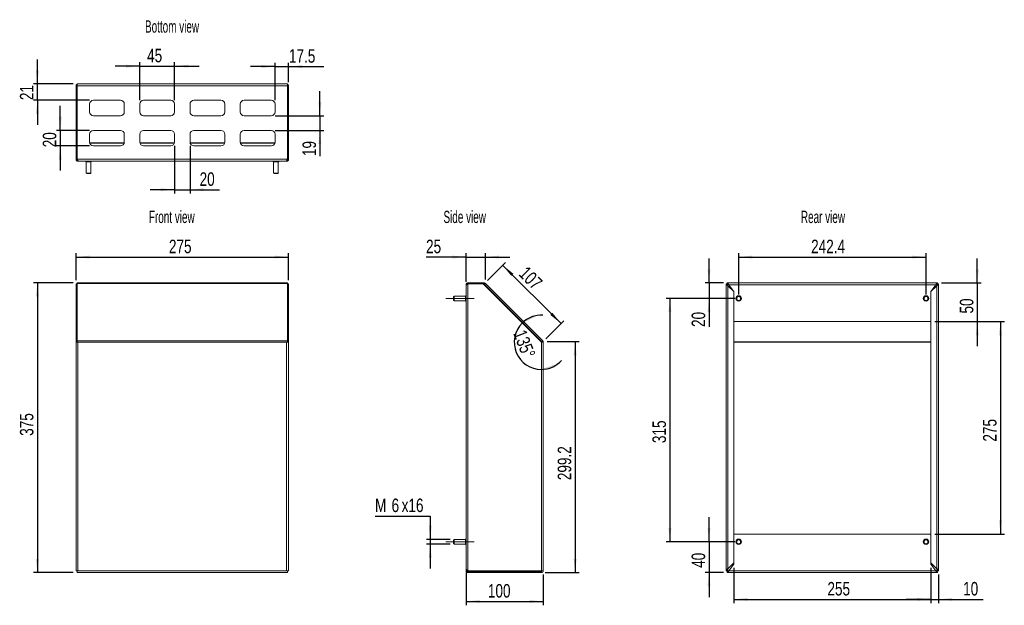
# Model space of a CAD drawing. Header units: millimetres. Extents: x 110 to 1384, y 243 to 1001.
import ezdxf

# ---------------------------------------------------------------- set-up
doc = ezdxf.new("R2010")
doc.units = ezdxf.units.MM
doc.header["$LTSCALE"] = 5
doc.header["$PDSIZE"] = -1
doc.linetypes.add('CENTERX2', pattern=[20.32, 12.7, -2.54, 2.54, -2.54])
doc.layers.add('FORMAT', color=7, linetype='Continuous')
doc.styles.add('SLDTEXTSTYLE0', font='TXT', dxfattribs={"width": 0.605})
doc.styles.add('SLDTEXTSTYLE1', font='TXT', dxfattribs={"width": 0.75})
doc.dimstyles.new('SLDDIMSTYLE0', dxfattribs={"dimtxt": 17.5, "dimasz": 17.78, "dimexe": 0, "dimexo": 0.0625, "dimgap": 4.375, "dimtad": 1, "dimrnd": 1e-09, "dimzin": 12, "dimdsep": 46, "dimtxsty": 'SLDTEXTSTYLE1', "dimsah": 1, "dimcen": 0.09, "dimadec": 0, "dimazin": 3, "dimtfac": 1, "dimtofl": 0, "dimtmove": 0, "dimatfit": 3, "dimfxl": 1, "dimfrac": 2, "dimtolj": 1, "dimtzin": 12, "dimarcsym": 0})
doc.dimstyles.new('SLDDIMSTYLE1', dxfattribs={"dimtxt": 17.5, "dimasz": 17.78, "dimexe": 0, "dimexo": 0.0625, "dimgap": 4.375, "dimtad": 1, "dimdec": 1, "dimrnd": 1e-09, "dimzin": 12, "dimdsep": 46, "dimtxsty": 'SLDTEXTSTYLE1', "dimsah": 1, "dimcen": 0.09, "dimadec": 0, "dimazin": 3, "dimtfac": 1, "dimtdec": 1, "dimtmove": 0, "dimatfit": 0, "dimfxl": 1, "dimfrac": 2, "dimtolj": 1, "dimtzin": 12, "dimarcsym": 0})
doc.dimstyles.new('SLDDIMSTYLE10', dxfattribs={"dimtxt": 17.5, "dimasz": 17.78, "dimexe": 0, "dimexo": 0.0625, "dimgap": 4.375, "dimtad": 1, "dimdec": 0, "dimrnd": 1e-09, "dimzin": 12, "dimdsep": 46, "dimtxsty": 'SLDTEXTSTYLE1', "dimsah": 1, "dimcen": 0.09, "dimadec": 0, "dimazin": 3, "dimtfac": 1, "dimtofl": 0, "dimtmove": 0, "dimatfit": 3, "dimfxl": 1, "dimfrac": 2, "dimtolj": 1, "dimtzin": 12, "dimarcsym": 0})
doc.dimstyles.new('SLDDIMSTYLE2', dxfattribs={"dimtxt": 17.5, "dimasz": 17.78, "dimexe": 0, "dimexo": 0.0625, "dimgap": 4.375, "dimtad": 1, "dimrnd": 1e-09, "dimzin": 12, "dimdsep": 46, "dimtxsty": 'SLDTEXTSTYLE1', "dimsah": 1, "dimcen": 0.09, "dimadec": 0, "dimazin": 3, "dimtfac": 1, "dimtmove": 0, "dimatfit": 0, "dimfxl": 1, "dimfrac": 2, "dimtolj": 1, "dimtzin": 12, "dimarcsym": 0})
doc.dimstyles.new('SLDDIMSTYLE3', dxfattribs={"dimtxt": 17.5, "dimasz": 17.78, "dimexe": 0, "dimexo": 0.0625, "dimgap": 4.375, "dimtad": 1, "dimdec": 0, "dimrnd": 1e-09, "dimzin": 12, "dimdsep": 46, "dimtxsty": 'SLDTEXTSTYLE1', "dimsah": 1, "dimcen": 0.09, "dimadec": 0, "dimazin": 3, "dimtfac": 1, "dimtdec": 0, "dimtmove": 0, "dimatfit": 0, "dimfxl": 1, "dimfrac": 2, "dimtolj": 1, "dimtzin": 12, "dimarcsym": 0})
doc.dimstyles.new('SLDDIMSTYLE4', dxfattribs={"dimtxt": 17.5, "dimasz": 17.78, "dimexe": 0, "dimexo": 0.0625, "dimgap": 4.375, "dimtad": 1, "dimdec": 0, "dimrnd": 1e-09, "dimzin": 12, "dimdsep": 46, "dimtxsty": 'SLDTEXTSTYLE1', "dimsah": 1, "dimcen": 0.09, "dimadec": 0, "dimazin": 3, "dimtfac": 1, "dimtdec": 0, "dimtofl": 0, "dimtmove": 0, "dimatfit": 3, "dimfxl": 1, "dimfrac": 2, "dimtolj": 1, "dimtzin": 12, "dimarcsym": 0})
doc.dimstyles.new('SLDDIMSTYLE5', dxfattribs={"dimtxt": 17.5, "dimasz": 17.78, "dimexe": 0, "dimexo": 0.0625, "dimgap": 4.375, "dimtad": 1, "dimdec": 1, "dimrnd": 1e-09, "dimzin": 12, "dimdsep": 46, "dimtxsty": 'SLDTEXTSTYLE1', "dimsah": 1, "dimcen": 0.09, "dimadec": 0, "dimazin": 3, "dimtfac": 1, "dimtofl": 0, "dimtmove": 0, "dimatfit": 3, "dimfxl": 1, "dimfrac": 2, "dimtolj": 1, "dimtzin": 12, "dimarcsym": 0})
doc.dimstyles.new('SLDDIMSTYLE6', dxfattribs={"dimtxt": 17.5, "dimasz": 17.78, "dimexe": 0, "dimexo": 0.0625, "dimgap": 4.375, "dimtad": 1, "dimdec": 4, "dimlfac": 5, "dimzin": 12, "dimdsep": 46, "dimtxsty": 'SLDTEXTSTYLE1', "dimsah": 1, "dimcen": 0.09, "dimazin": 3, "dimtfac": 1, "dimtofl": 0, "dimtmove": 0, "dimatfit": 3, "dimfxl": 1, "dimfrac": 2, "dimtolj": 1, "dimtzin": 12, "dimarcsym": 0})
doc.dimstyles.new('SLDDIMSTYLE7', dxfattribs={"dimtxt": 17.5, "dimasz": 17.78, "dimexe": 0, "dimexo": 0.0625, "dimgap": 4.375, "dimtad": 0, "dimtih": 1, "dimtoh": 1, "dimrnd": 1e-09, "dimzin": 12, "dimdsep": 46, "dimtxsty": 'SLDTEXTSTYLE1', "dimsah": 1, "dimcen": 0.09, "dimadec": 0, "dimazin": 3, "dimtfac": 1, "dimtmove": 0, "dimatfit": 0, "dimfxl": 1, "dimfrac": 2, "dimtolj": 1, "dimtzin": 12, "dimarcsym": 0})
doc.dimstyles.new('SLDDIMSTYLE8', dxfattribs={"dimtxt": 17.5, "dimasz": 17.78, "dimexe": 0, "dimexo": 0.0625, "dimgap": 4.375, "dimtad": 1, "dimdec": 1, "dimrnd": 1e-09, "dimzin": 12, "dimdsep": 46, "dimtxsty": 'SLDTEXTSTYLE1', "dimsah": 1, "dimcen": 0.09, "dimadec": 0, "dimazin": 3, "dimtfac": 1, "dimtdec": 1, "dimtofl": 0, "dimtmove": 0, "dimatfit": 3, "dimfxl": 1, "dimfrac": 2, "dimtolj": 1, "dimtzin": 12, "dimarcsym": 0})
doc.dimstyles.new('SLDDIMSTYLE9', dxfattribs={"dimtxt": 17.5, "dimasz": 17.78, "dimexe": 0, "dimexo": 0.0625, "dimgap": 4.375, "dimtad": 1, "dimdec": 0, "dimrnd": 1e-09, "dimzin": 12, "dimdsep": 46, "dimtxsty": 'SLDTEXTSTYLE1', "dimsah": 1, "dimcen": 0.09, "dimadec": 0, "dimazin": 3, "dimtfac": 1, "dimtmove": 0, "dimatfit": 0, "dimfxl": 1, "dimfrac": 2, "dimtolj": 1, "dimtzin": 12, "dimarcsym": 0})

# ---------------------------------------------------------------- blocks, each defined once
blk = doc.blocks.new('_D')
at = {"layer": 'FORMAT'}
for p, q in [((183.2, 663.9), (183.2, 698.7)), ((183.2, 693.7), (458.2, 693.7)), ((458.2, 663.9), (458.2, 698.7))]:
    blk.add_line(p, q, dxfattribs=at)
for points in [[(183.2, 693.7), (201, 691.8), (201, 695.6)], [(458.2, 693.7), (440.4, 695.6), (440.4, 691.8)]]:
    blk.add_solid(points, dxfattribs=at)
at = {"layer": 'FORMAT', "insert": (303.4, 716.2), "char_height": 17.5, "attachment_point": 1, "style": 'SLDTEXTSTYLE1'}
blk.add_mtext('275', dxfattribs=at)
blk = doc.blocks.new('_D_1')
at = {"layer": 'FORMAT'}
for p, q in [((179.7, 660.2), (128.2, 660.2)), ((133.2, 660.2), (133.2, 285.2)), ((179.7, 285.2), (128.2, 285.2))]:
    blk.add_line(p, q, dxfattribs=at)
for points in [[(133.2, 660.2), (131.3, 642.4), (135.1, 642.4)], [(133.2, 285.2), (135.1, 303), (131.3, 303)]]:
    blk.add_solid(points, dxfattribs=at)
at = {"layer": 'FORMAT', "insert": (110.6, 462.3), "char_height": 17.5, "attachment_point": 1, "rotation": 90, "style": 'SLDTEXTSTYLE1'}
blk.add_mtext('375', dxfattribs=at)
blk = doc.blocks.new('_D_2')
at = {"layer": 'FORMAT'}
for p, q in [((440.7, 896.7), (440.7, 945.3)), ((458.2, 920.3), (458.2, 945.3)), ((440.7, 940.3), (409, 940.3)), ((440.7, 940.3), (458.2, 940.3)), ((458.2, 940.3), (503.9, 940.3))]:
    blk.add_line(p, q, dxfattribs=at)
for points in [[(440.7, 940.3), (422.9, 942.2), (422.9, 938.4)], [(458.2, 940.3), (476, 938.4), (476, 942.2)]]:
    blk.add_solid(points, dxfattribs=at)
at = {"layer": 'FORMAT', "insert": (458.7, 962.8), "char_height": 17.5, "attachment_point": 1, "style": 'SLDTEXTSTYLE1'}
blk.add_mtext('17.5', dxfattribs=at)
blk = doc.blocks.new('_D_3')
at = {"layer": 'FORMAT'}
for p, q in [((265.7, 896.7), (265.7, 945.8)), ((310.7, 896.7), (310.7, 945.8)), ((265.7, 940.8), (234, 940.8)), ((265.7, 940.8), (310.7, 940.8)), ((310.7, 940.8), (342.5, 940.8))]:
    blk.add_line(p, q, dxfattribs=at)
for points in [[(265.7, 940.8), (247.9, 942.7), (247.9, 938.9)], [(310.7, 940.8), (328.5, 938.9), (328.5, 942.7)]]:
    blk.add_solid(points, dxfattribs=at)
at = {"layer": 'FORMAT', "insert": (275.2, 963.4), "char_height": 17.5, "attachment_point": 1, "style": 'SLDTEXTSTYLE1'}
blk.add_mtext('45', dxfattribs=at)
blk = doc.blocks.new('_D_4')
at = {"layer": 'FORMAT'}
for p, q in [((310.7, 837.7), (310.7, 775.9)), ((330.7, 837.7), (330.7, 775.9)), ((310.7, 780.9), (279, 780.9)), ((310.7, 780.9), (330.7, 780.9)), ((330.7, 780.9), (369, 780.9))]:
    blk.add_line(p, q, dxfattribs=at)
for points in [[(310.7, 780.9), (292.9, 782.8), (292.9, 779)], [(330.7, 780.9), (348.5, 779), (348.5, 782.8)]]:
    blk.add_solid(points, dxfattribs=at)
at = {"layer": 'FORMAT', "insert": (343.1, 803.4), "char_height": 17.5, "attachment_point": 1, "style": 'SLDTEXTSTYLE1'}
blk.add_mtext('20', dxfattribs=at)
blk = doc.blocks.new('_D_5')
at = {"layer": 'FORMAT'}
for p, q in [((498.7, 876.7), (498.7, 908.4)), ((440.7, 876.7), (503.7, 876.7)), ((498.7, 876.7), (498.7, 857.7)), ((440.7, 857.7), (503.7, 857.7)), ((498.7, 857.7), (498.7, 824.4))]:
    blk.add_line(p, q, dxfattribs=at)
for points in [[(498.7, 876.7), (500.6, 894.5), (496.8, 894.5)], [(498.7, 857.7), (496.8, 839.9), (500.6, 839.9)]]:
    blk.add_solid(points, dxfattribs=at)
at = {"layer": 'FORMAT', "insert": (476.2, 824.4), "char_height": 17.5, "attachment_point": 1, "rotation": 90, "style": 'SLDTEXTSTYLE1'}
blk.add_mtext('19', dxfattribs=at)
blk = doc.blocks.new('_D_6')
at = {"layer": 'FORMAT'}
for p, q in [((133.2, 917.8), (133.2, 949.5)), ((179.7, 917.8), (128.2, 917.8)), ((133.2, 896.7), (133.2, 917.8)), ((200.7, 896.7), (128.2, 896.7)), ((133.2, 896.7), (133.2, 864.9))]:
    blk.add_line(p, q, dxfattribs=at)
for points in [[(133.2, 917.8), (135.1, 935.5), (131.3, 935.5)], [(133.2, 896.7), (131.3, 878.9), (135.1, 878.9)]]:
    blk.add_solid(points, dxfattribs=at)
at = {"layer": 'FORMAT', "insert": (110.6, 896.9), "char_height": 17.5, "attachment_point": 1, "rotation": 90, "style": 'SLDTEXTSTYLE1'}
blk.add_mtext('21', dxfattribs=at)
blk = doc.blocks.new('_D_7')
at = {"layer": 'FORMAT'}
for p, q in [((162.8, 857.7), (162.8, 889.4)), ((200.7, 857.7), (157.8, 857.7)), ((162.8, 857.7), (162.8, 837.7)), ((200.7, 837.7), (157.8, 837.7)), ((162.8, 837.7), (162.8, 805.9))]:
    blk.add_line(p, q, dxfattribs=at)
for points in [[(162.8, 857.7), (164.7, 875.5), (160.9, 875.5)], [(162.8, 837.7), (160.9, 819.9), (164.7, 819.9)]]:
    blk.add_solid(points, dxfattribs=at)
at = {"layer": 'FORMAT', "insert": (140.2, 835.8), "char_height": 17.5, "attachment_point": 1, "rotation": 90, "style": 'SLDTEXTSTYLE1'}
blk.add_mtext('20', dxfattribs=at)
blk = doc.blocks.new('_D_8')
at = {"layer": 'FORMAT'}
for p, q in [((715.6, 663.5), (738.7, 686.7)), ((810.8, 607.6), (735.2, 683.2)), ((791.1, 587.9), (814.3, 611.1))]:
    blk.add_line(p, q, dxfattribs=at)
for points in [[(735.2, 683.2), (746.4, 669.3), (749.1, 672)], [(810.8, 607.6), (799.6, 621.5), (796.9, 618.8)]]:
    blk.add_solid(points, dxfattribs=at)
at = {"layer": 'FORMAT', "insert": (767.3, 683), "char_height": 17.5, "attachment_point": 1, "rotation": 315, "style": 'SLDTEXTSTYLE1'}
blk.add_mtext('107', dxfattribs=at)
blk = doc.blocks.new('_D_9')
at = {"layer": 'FORMAT'}
for p, q in [((792.6, 584.4), (834, 584.4)), ((829, 584.4), (829, 285.2)), ((790.3, 285.2), (834, 285.2))]:
    blk.add_line(p, q, dxfattribs=at)
for points in [[(829, 584.4), (827.1, 566.6), (830.9, 566.6)], [(829, 285.2), (830.9, 303), (827.1, 303)]]:
    blk.add_solid(points, dxfattribs=at)
at = {"layer": 'FORMAT', "insert": (806.4, 404.9), "char_height": 17.5, "attachment_point": 1, "rotation": 90, "style": 'SLDTEXTSTYLE1'}
blk.add_mtext('299.2', dxfattribs=at)
blk = doc.blocks.new('_D_10')
at = {"layer": 'FORMAT'}
for p, q in [((687.8, 693.7), (636.1, 693.7)), ((687.8, 661.6), (687.8, 698.7)), ((687.8, 693.7), (712.8, 693.7)), ((712.8, 664.5), (712.8, 698.7)), ((712.8, 693.7), (744.6, 693.7))]:
    blk.add_line(p, q, dxfattribs=at)
for points in [[(687.8, 693.7), (670, 695.6), (670, 691.8)], [(712.8, 693.7), (730.6, 691.8), (730.6, 695.6)]]:
    blk.add_solid(points, dxfattribs=at)
at = {"layer": 'FORMAT', "insert": (636.1, 716.2), "char_height": 17.5, "attachment_point": 1, "style": 'SLDTEXTSTYLE1'}
blk.add_mtext('25', dxfattribs=at)
blk = doc.blocks.new('_D_11')
at = {"layer": 'FORMAT'}
for p, q in [((687.8, 285.3), (687.8, 242.9)), ((787.8, 282.7), (787.8, 242.9)), ((687.8, 247.9), (787.8, 247.9))]:
    blk.add_line(p, q, dxfattribs=at)
for points in [[(687.8, 247.9), (705.6, 246), (705.6, 249.8)], [(787.8, 247.9), (770, 249.8), (770, 246)]]:
    blk.add_solid(points, dxfattribs=at)
at = {"layer": 'FORMAT', "insert": (716.1, 270.4), "char_height": 17.5, "attachment_point": 1, "style": 'SLDTEXTSTYLE1'}
blk.add_mtext('100', dxfattribs=at)
blk = doc.blocks.new('_D_12')
at = {"layer": 'FORMAT'}
for start, end in [(86.875, 135), (135, 270), (270, 318.125)]:
    blk.add_arc((785.3, 583.4), 35.1, start, end, dxfattribs=at)
for points in [[(760.5, 608.2), (776.6, 615.9), (774.7, 619.2)], [(785.3, 548.4), (803, 550.7), (802.1, 554.4)]]:
    blk.add_solid(points, dxfattribs=at)
at = {"layer": 'FORMAT', "insert": (764.9, 601.3), "char_height": 17.5, "attachment_point": 1, "rotation": 291.3959, "style": 'SLDTEXTSTYLE1'}
blk.add_mtext('135°', dxfattribs=at)
blk = doc.blocks.new('_D_13')
at = {"layer": 'FORMAT'}
for p, q in [((570.1, 358.5), (641.5, 358.5)), ((641.5, 358.5), (641.5, 328.2)), ((667.3, 328.2), (636.5, 328.2)), ((667.3, 322.2), (636.5, 322.2)), ((641.5, 328.2), (641.5, 322.2)), ((641.5, 322.2), (641.5, 290.4))]:
    blk.add_line(p, q, dxfattribs=at)
for points in [[(641.5, 328.2), (643.4, 346), (639.6, 346)], [(641.5, 322.2), (639.6, 304.4), (643.4, 304.4)]]:
    blk.add_solid(points, dxfattribs=at)
at = {"layer": 'FORMAT', "char_height": 17.5, "attachment_point": 1, "style": 'SLDTEXTSTYLE1'}
for s, insert in [('M', (570.1, 381.1)), ('6', (591.5, 381.1)), ('x16', (604.5, 381.1))]:
    blk.add_mtext(s, dxfattribs=dict(at, insert=insert))
blk = doc.blocks.new('_D_14')
at = {"layer": 'FORMAT'}
for p, q in [((1040.6, 645.2), (1040.6, 698.7)), ((1040.6, 693.7), (1283, 693.7)), ((1283, 645.2), (1283, 698.7))]:
    blk.add_line(p, q, dxfattribs=at)
for points in [[(1040.6, 693.7), (1058.3, 691.8), (1058.3, 695.6)], [(1283, 693.7), (1265.2, 695.6), (1265.2, 691.8)]]:
    blk.add_solid(points, dxfattribs=at)
at = {"layer": 'FORMAT', "insert": (1134.3, 716.2), "char_height": 17.5, "attachment_point": 1, "style": 'SLDTEXTSTYLE1'}
blk.add_mtext('242.4', dxfattribs=at)
blk = doc.blocks.new('_D_15')
at = {"layer": 'FORMAT'}
for p, q in [((1002.2, 660.2), (1002.2, 691.9)), ((1020.8, 660.2), (997.2, 660.2)), ((1002.2, 660.2), (1002.2, 640.2)), ((1035.6, 640.2), (997.2, 640.2)), ((1002.2, 640.2), (1002.2, 603.2))]:
    blk.add_line(p, q, dxfattribs=at)
for points in [[(1002.2, 660.2), (1004.1, 678), (1000.3, 678)], [(1002.2, 640.2), (1000.3, 622.4), (1004.1, 622.4)]]:
    blk.add_solid(points, dxfattribs=at)
at = {"layer": 'FORMAT', "insert": (979.7, 603.2), "char_height": 17.5, "attachment_point": 1, "rotation": 90, "style": 'SLDTEXTSTYLE1'}
blk.add_mtext('20', dxfattribs=at)
blk = doc.blocks.new('_D_16')
at = {"layer": 'FORMAT'}
for p, q in [((1349.3, 660.2), (1349.3, 691.9)), ((1302.8, 660.2), (1354.3, 660.2)), ((1349.3, 660.2), (1349.3, 610.2)), ((1294.2, 610.2), (1354.3, 610.2)), ((1349.3, 610.2), (1349.3, 578.4))]:
    blk.add_line(p, q, dxfattribs=at)
for points in [[(1349.3, 660.2), (1351.2, 678), (1347.4, 678)], [(1349.3, 610.2), (1347.4, 592.4), (1351.2, 592.4)]]:
    blk.add_solid(points, dxfattribs=at)
at = {"layer": 'FORMAT', "insert": (1326.7, 620.6), "char_height": 17.5, "attachment_point": 1, "rotation": 90, "style": 'SLDTEXTSTYLE1'}
blk.add_mtext('50', dxfattribs=at)
blk = doc.blocks.new('_D_17')
at = {"layer": 'FORMAT'}
for p, q in [((1294.2, 610.2), (1384.3, 610.2)), ((1379.3, 610.2), (1379.3, 335.2)), ((1294.2, 335.2), (1384.3, 335.2))]:
    blk.add_line(p, q, dxfattribs=at)
for points in [[(1379.3, 610.2), (1377.4, 592.4), (1381.2, 592.4)], [(1379.3, 335.2), (1381.2, 353), (1377.4, 353)]]:
    blk.add_solid(points, dxfattribs=at)
at = {"layer": 'FORMAT', "insert": (1356.7, 454.8), "char_height": 17.5, "attachment_point": 1, "rotation": 90, "style": 'SLDTEXTSTYLE1'}
blk.add_mtext('275', dxfattribs=at)
blk = doc.blocks.new('_D_18')
at = {"layer": 'FORMAT'}
for p, q in [((1289.2, 291.2), (1289.2, 245.6)), ((1299.3, 282.7), (1299.3, 245.6)), ((1289.2, 250.6), (1257.4, 250.6)), ((1289.2, 250.6), (1299.3, 250.6)), ((1299.3, 250.6), (1356.9, 250.6))]:
    blk.add_line(p, q, dxfattribs=at)
for points in [[(1289.2, 250.6), (1271.4, 252.5), (1271.4, 248.7)], [(1299.3, 250.6), (1317, 248.7), (1317, 252.5)]]:
    blk.add_solid(points, dxfattribs=at)
at = {"layer": 'FORMAT', "insert": (1331, 273.1), "char_height": 17.5, "attachment_point": 1, "style": 'SLDTEXTSTYLE1'}
blk.add_mtext('10', dxfattribs=at)
blk = doc.blocks.new('_D_19')
at = {"layer": 'FORMAT'}
for p, q in [((1034.4, 291.2), (1034.4, 245.6)), ((1289.2, 291.2), (1289.2, 245.6)), ((1034.4, 250.6), (1289.2, 250.6))]:
    blk.add_line(p, q, dxfattribs=at)
for points in [[(1034.4, 250.6), (1052.1, 248.7), (1052.1, 252.5)], [(1289.2, 250.6), (1271.4, 252.5), (1271.4, 248.7)]]:
    blk.add_solid(points, dxfattribs=at)
at = {"layer": 'FORMAT', "insert": (1155.4, 273.1), "char_height": 17.5, "attachment_point": 1, "style": 'SLDTEXTSTYLE1'}
blk.add_mtext('255', dxfattribs=at)
blk = doc.blocks.new('_D_20')
at = {"layer": 'FORMAT'}
for p, q in [((1035.6, 640.2), (946.6, 640.2)), ((951.6, 640.2), (951.6, 325.2)), ((1035.6, 325.2), (946.6, 325.2))]:
    blk.add_line(p, q, dxfattribs=at)
for points in [[(951.6, 640.2), (949.7, 622.4), (953.5, 622.4)], [(951.6, 325.2), (953.5, 343), (949.7, 343)]]:
    blk.add_solid(points, dxfattribs=at)
at = {"layer": 'FORMAT', "insert": (929, 452.9), "char_height": 17.5, "attachment_point": 1, "rotation": 90, "style": 'SLDTEXTSTYLE1'}
blk.add_mtext('315', dxfattribs=at)
blk = doc.blocks.new('_D_21')
at = {"layer": 'FORMAT'}
for p, q in [((1002.2, 325.2), (1002.2, 356.9)), ((1035.6, 325.2), (997.2, 325.2)), ((1002.2, 325.2), (1002.2, 285.2)), ((1020.8, 285.2), (997.2, 285.2)), ((1002.2, 285.2), (1002.2, 253.4))]:
    blk.add_line(p, q, dxfattribs=at)
for points in [[(1002.2, 325.2), (1004.1, 343), (1000.3, 343)], [(1002.2, 285.2), (1000.3, 267.4), (1004.1, 267.4)]]:
    blk.add_solid(points, dxfattribs=at)
at = {"layer": 'FORMAT', "insert": (979.7, 291.4), "char_height": 17.5, "attachment_point": 1, "rotation": 90, "style": 'SLDTEXTSTYLE1'}
blk.add_mtext('40', dxfattribs=at)

msp = doc.modelspace()

# ---------------------------------------------------------------- linework, layer by layer
at = {"color": 7, "linetype": 'Continuous', "lineweight": 0}
for p, q in [((184.706406, 917.766904), (185.706406, 917.766904)), ((184.706406, 915.266904), (184.706406, 917.766904)), ((455.706406, 917.766904), (185.706406, 917.766904)), ((455.706406, 917.766904), (456.706406, 917.766904)), ((456.706406, 917.766904), (456.706406, 915.266904)), ((184.706406, 915.266904), (183.206406, 915.266904)), ((183.206406, 915.266904), (183.206406, 820.466904)), ((184.706406, 915.266904), (184.706406, 820.382042)), ((456.706406, 915.266904), (184.706406, 915.266904)), ((456.706406, 915.266904), (456.706406, 820.382042)), ((456.706406, 915.266904), (458.206406, 915.266904)), ((458.206406, 820.466904), (458.206406, 915.266904)), ((240.706406, 896.682042), (205.706406, 896.682042)), ((305.706406, 896.682042), (270.706406, 896.682042)), ((370.706406, 896.682042), (335.706406, 896.682042)), ((435.706406, 896.682042), (400.706406, 896.682042)), ((200.706406, 891.682042), (200.706406, 881.682042)), ((245.706406, 881.682042), (245.706406, 891.682042)), ((265.706406, 891.682042), (265.706406, 881.682042)), ((310.706406, 881.682042), (310.706406, 891.682042)), ((330.706406, 891.682042), (330.706406, 881.682042)), ((375.706406, 881.682042), (375.706406, 891.682042)), ((395.706406, 891.682042), (395.706406, 881.682042)), ((440.706406, 881.682042), (440.706406, 891.682042)), ((205.706406, 876.682042), (240.706406, 876.682042)), ((270.706406, 876.682042), (305.706406, 876.682042)), ((335.706406, 876.682042), (370.706406, 876.682042)), ((400.706406, 876.682042), (435.706406, 876.682042)), ((240.706406, 857.682042), (205.706406, 857.682042)), ((305.706406, 857.682042), (270.706406, 857.682042)), ((370.706406, 857.682042), (335.706406, 857.682042)), ((435.706406, 857.682042), (400.706406, 857.682042)), ((200.706406, 852.682042), (200.706406, 842.682042)), ((245.616567, 841.738477), (200.796244, 841.738477)), ((245.426075, 841.03137), (200.986736, 841.03137)), ((245.706406, 842.682042), (245.706406, 852.682042)), ((265.706406, 852.682042), (265.706406, 842.682042)), ((310.616567, 841.738477), (265.796244, 841.738477)), ((310.426075, 841.03137), (265.986736, 841.03137)), ((310.706406, 842.682042), (310.706406, 852.682042)), ((330.706406, 852.682042), (330.706406, 842.682042)), ((375.616567, 841.738477), (330.796244, 841.738477)), ((375.426075, 841.03137), (330.986736, 841.03137)), ((375.706406, 842.682042), (375.706406, 852.682042)), ((395.706406, 852.682042), (395.706406, 842.682042)), ((440.616567, 841.738477), (395.796244, 841.738477)), ((440.426075, 841.03137), (395.986736, 841.03137)), ((440.706406, 842.682042), (440.706406, 852.682042)), ((205.706406, 837.682042), (240.706406, 837.682042)), ((270.706406, 837.682042), (305.706406, 837.682042)), ((335.706406, 837.682042), (370.706406, 837.682042)), ((400.706406, 837.682042), (435.706406, 837.682042)), ((183.206406, 820.466904), (184.706406, 820.466904)), ((183.206406, 820.259335), (183.206406, 820.466904)), ((183.206406, 820.259335), (184.706406, 820.259335)), ((184.706406, 820.382042), (184.796423, 820.266904)), ((184.706406, 820.382042), (184.706406, 820.259335)), ((456.616388, 820.266904), (184.796423, 820.266904)), ((185.706406, 817.759335), (185.706406, 818.537906)), ((193.113975, 817.759335), (185.706406, 817.759335)), ((454.75186, 817.766904), (186.660951, 817.766904)), ((193.113975, 817.766904), (193.113975, 817.759335)), ((196.006406, 817.766904), (196.006406, 816.966904)), ((196.006406, 816.966904), (202.687691, 816.966904)), ((196.506406, 816.966904), (196.506406, 802.266904)), ((202.506406, 802.266904), (202.506406, 816.966904)), ((202.687691, 816.966904), (203.006406, 816.966904)), ((203.006406, 816.966904), (203.006406, 817.766904)), ((438.406406, 817.766904), (438.406406, 816.966904)), ((438.406406, 816.966904), (444.485656, 816.966904)), ((438.906406, 816.966904), (438.906406, 802.266904)), ((444.485656, 816.966904), (445.406406, 816.966904)), ((444.906406, 802.266904), (444.906406, 816.966904)), ((445.406406, 816.966904), (445.406406, 817.766904)), ((448.298836, 817.759335), (448.298836, 817.766904)), ((455.706406, 817.759335), (448.298836, 817.759335)), ((455.706406, 817.759335), (455.706406, 818.537906)), ((456.706406, 820.382042), (456.616388, 820.266904)), ((456.706406, 820.466904), (458.206406, 820.466904)), ((456.706406, 820.259335), (456.706406, 820.382042)), ((458.206406, 820.259335), (456.706406, 820.259335)), ((458.206406, 820.466904), (458.206406, 820.259335)), ((196.506406, 802.266904), (197.006406, 801.766904)), ((196.506406, 802.266904), (202.233221, 802.266904)), ((197.006406, 801.766904), (201.778752, 801.766904)), ((201.778752, 801.766904), (202.006406, 801.766904)), ((202.006406, 801.766904), (202.506406, 802.266904)), ((202.233221, 802.266904), (202.506406, 802.266904)), ((438.906406, 802.266904), (439.406406, 801.766904)), ((438.906406, 802.266904), (444.117191, 802.266904)), ((439.406406, 801.766904), (443.748727, 801.766904)), ((443.748727, 801.766904), (444.406406, 801.766904)), ((444.117191, 802.266904), (444.906406, 802.266904)), ((444.406406, 801.766904), (444.906406, 802.266904)), ((183.206406, 659.149519), (184.706406, 659.149519)), ((183.206406, 658.856626), (183.206406, 659.149519)), ((184.706406, 658.856626), (183.206406, 658.856626)), ((183.206406, 583.449519), (183.206406, 658.856626)), ((456.706406, 660.185053), (184.706406, 660.185053)), ((184.706406, 659.45282), (184.706406, 660.185053)), ((456.706406, 659.45282), (184.706406, 659.45282)), ((184.706406, 659.45282), (184.706406, 585.217286)), ((456.706406, 660.185053), (456.706406, 659.45282)), ((456.706406, 659.45282), (456.706406, 585.217286)), ((456.706406, 659.149519), (458.206406, 659.149519)), ((458.206406, 658.856626), (456.706406, 658.856626)), ((458.206406, 659.149519), (458.206406, 658.856626)), ((458.206406, 583.449519), (458.206406, 658.856626)), ((687.787804, 656.557089), (687.787804, 290.277484)), ((687.795374, 657.685053), (688.461441, 657.685053)), ((687.795374, 657.685053), (687.795374, 656.580803)), ((690.495374, 659.149519), (690.287804, 658.94195)), ((690.287804, 658.94195), (690.287804, 287.892623)), ((690.295374, 660.185053), (690.295374, 658.949519)), ((690.410512, 660.185053), (690.295374, 660.185053)), ((690.410512, 660.185053), (690.410512, 659.064658)), ((690.410512, 660.185053), (711.05984, 660.185053)), ((690.495374, 659.149519), (709.18116, 659.149519)), ((785.295374, 583.449519), (709.888267, 658.856626)), ((710.05984, 658.685053), (711.05984, 658.685053)), ((711.05984, 658.685053), (711.05984, 660.185053)), ((712.827607, 659.45282), (711.766947, 658.39216)), ((711.766947, 658.39216), (786.00248, 584.156626)), ((712.827607, 659.45282), (787.063141, 585.217286)), ((1024.252669, 659.149519), (1025.752669, 659.149519)), ((1024.252669, 658.94195), (1024.252669, 659.149519)), ((1024.252669, 287.892623), (1024.252669, 658.94195)), ((1024.252669, 658.94195), (1025.752669, 658.94195)), ((1025.752669, 660.185053), (1025.752669, 659.150274)), ((1025.842686, 660.185053), (1025.752669, 660.185053)), ((1025.752669, 659.149519), (1025.752669, 658.94195)), ((1025.842686, 658.685053), (1025.752669, 658.685053)), ((1025.752669, 658.39216), (1026.77495, 658.39216)), ((1025.842686, 660.185053), (1025.842686, 658.685053)), ((1025.842686, 660.185053), (1297.662652, 660.185053)), ((1026.752669, 290.277484), (1026.752669, 656.557089)), ((1034.160238, 649.149519), (1026.752669, 656.557089)), ((1027.707214, 657.685053), (1295.798124, 657.685053)), ((1034.352669, 649.185053), (1027.707214, 657.685053)), ((1295.798124, 657.685053), (1289.152669, 649.185053)), ((1296.752669, 656.557089), (1289.3451, 649.149519)), ((1296.730388, 658.39216), (1297.752669, 658.39216)), ((1296.752669, 656.557089), (1296.752669, 290.277484)), ((1297.662652, 660.185053), (1297.662652, 658.685053)), ((1297.752669, 660.185053), (1297.662652, 660.185053)), ((1297.752669, 658.685053), (1297.662652, 658.685053)), ((1297.752669, 660.185053), (1297.752669, 659.150274)), ((1297.752669, 659.149519), (1299.252669, 659.149519)), ((1297.752669, 658.94195), (1297.752669, 659.149519)), ((1299.252669, 658.94195), (1297.752669, 658.94195)), ((1299.252669, 659.149519), (1299.252669, 658.94195)), ((1299.252669, 658.94195), (1299.252669, 287.892623)), ((672.295374, 643.185053), (671.795374, 642.685053)), ((671.795374, 642.685053), (671.795374, 637.685053)), ((671.795374, 637.685053), (672.295374, 637.185053)), ((686.995374, 643.185053), (672.295374, 643.185053)), ((672.295374, 643.185053), (672.295374, 637.185053)), ((672.295374, 637.185053), (686.995374, 637.185053)), ((687.787804, 643.685053), (686.995374, 643.685053)), ((686.995374, 643.685053), (686.995374, 636.685053)), ((1034.160238, 649.149519), (1034.160238, 297.685053)), ((1034.352669, 610.185053), (1034.352669, 649.185053)), ((1289.152669, 649.185053), (1289.152669, 610.185053)), ((1289.3451, 297.685053), (1289.3451, 649.149519)), ((686.995374, 636.685053), (687.787804, 636.685053)), ((1034.352669, 610.185053), (1289.152669, 610.185053)), ((183.206406, 287.685053), (183.206406, 583.449519)), ((183.206406, 583.449519), (184.706406, 583.449519)), ((456.706406, 585.217286), (184.706406, 585.217286)), ((184.706406, 583.449519), (184.706406, 585.217286)), ((185.706406, 583.449519), (184.706406, 583.449519)), ((185.706406, 583.449519), (185.706406, 287.685053)), ((455.706406, 583.449519), (185.706406, 583.449519)), ((455.706406, 287.685053), (455.706406, 583.449519)), ((456.706406, 583.449519), (455.706406, 583.449519)), ((456.706406, 585.217286), (456.706406, 583.449519)), ((456.706406, 583.449519), (458.206406, 583.449519)), ((458.206406, 287.685053), (458.206406, 583.449519)), ((785.295374, 287.685053), (785.295374, 583.449519)), ((785.295374, 583.449519), (787.586662, 583.449519)), ((786.00248, 584.156626), (787.063141, 585.217286)), ((787.795374, 583.449519), (787.586662, 583.449519)), ((787.795374, 583.449519), (787.795374, 287.685053)), ((1034.160238, 584.156626), (1289.3451, 584.156626)), ((1034.160238, 583.449519), (1289.3451, 583.449519)), ((1034.352669, 296.185053), (1034.352669, 335.185053)), ((1034.352669, 335.185053), (1289.152669, 335.185053)), ((1289.152669, 335.185053), (1289.152669, 296.185053)), ((672.295374, 328.185053), (671.795374, 327.685053)), ((671.795374, 327.685053), (671.795374, 322.685053)), ((671.795374, 322.685053), (672.295374, 322.185053)), ((686.995374, 328.185053), (672.295374, 328.185053)), ((672.295374, 328.185053), (672.295374, 322.185053)), ((672.295374, 322.185053), (686.995374, 322.185053)), ((687.787804, 328.685053), (686.995374, 328.685053)), ((686.995374, 328.685053), (686.995374, 321.685053)), ((686.995374, 321.685053), (687.787804, 321.685053)), ((1026.752669, 290.277484), (1034.160238, 297.685053)), ((1027.707214, 287.685053), (1034.352669, 296.185053)), ((1289.152669, 296.185053), (1295.798124, 287.685053)), ((1289.3451, 297.685053), (1296.752669, 290.277484)), ((184.706406, 287.685053), (183.206406, 287.685053)), ((184.706406, 287.685053), (185.706406, 287.685053)), ((184.706406, 285.185053), (184.706406, 287.685053)), ((456.706406, 285.185053), (184.706406, 285.185053)), ((455.706406, 287.685053), (185.706406, 287.685053)), ((455.706406, 287.685053), (456.706406, 287.685053)), ((456.706406, 287.685053), (456.706406, 285.185053)), ((458.206406, 287.685053), (456.706406, 287.685053)), ((687.795374, 290.25377), (687.795374, 287.685053)), ((687.795374, 287.685053), (689.295374, 287.685053)), ((689.295374, 288.515098), (689.295374, 287.685053)), ((690.287804, 287.892623), (690.495374, 287.685053)), ((690.295374, 285.185053), (690.295374, 286.685053)), ((690.410512, 286.685053), (690.295374, 286.685053)), ((690.410512, 285.185053), (690.295374, 285.185053)), ((690.410512, 286.685053), (690.410512, 285.185053)), ((785.295374, 286.685053), (690.410512, 286.685053)), ((785.295374, 285.185053), (690.410512, 285.185053)), ((785.295374, 287.685053), (690.495374, 287.685053)), ((787.586662, 287.685053), (785.295374, 287.685053)), ((785.295374, 285.185053), (785.295374, 286.685053)), ((787.795374, 287.685053), (787.586662, 287.685053)), ((1024.252669, 287.892623), (1025.752669, 287.892623)), ((1024.252669, 287.685053), (1024.252669, 287.892623)), ((1025.752669, 287.685053), (1024.252669, 287.685053)), ((1025.752669, 287.892623), (1025.752669, 287.685053)), ((1025.752669, 287.685053), (1026.752669, 287.685053)), ((1025.752669, 287.685053), (1025.752669, 286.685053)), ((1025.752669, 286.685053), (1025.842686, 286.685053)), ((1025.752669, 285.185053), (1025.752669, 286.685053)), ((1025.752669, 285.185053), (1025.842686, 285.185053)), ((1025.842686, 285.185053), (1025.842686, 286.685053)), ((1025.842686, 285.185053), (1297.662652, 285.185053)), ((1026.752669, 287.685053), (1026.752669, 290.277484)), ((1026.752669, 287.685053), (1027.707214, 287.685053)), ((1027.707214, 287.685053), (1295.798124, 287.685053)), ((1295.798124, 287.685053), (1296.752669, 287.685053)), ((1296.752669, 290.277484), (1296.752669, 287.685053)), ((1296.752669, 287.685053), (1297.752669, 287.685053)), ((1297.662652, 285.185053), (1297.662652, 286.685053)), ((1297.752669, 286.685053), (1297.662652, 286.685053)), ((1297.752669, 285.185053), (1297.662652, 285.185053)), ((1299.252669, 287.892623), (1297.752669, 287.892623)), ((1297.752669, 287.685053), (1297.752669, 287.892623)), ((1299.252669, 287.685053), (1297.752669, 287.685053)), ((1297.752669, 286.685053), (1297.752669, 287.685053)), ((1297.752669, 286.685053), (1297.752669, 285.185053)), ((1299.252669, 287.892623), (1299.252669, 287.685053))]:
    msp.add_line(p, q, dxfattribs=at)
for centre, radius in [((1040.552669, 640.185053), 3.5), ((1040.552669, 640.185053), 3), ((1040.552669, 640.185053), 2.5), ((1282.952669, 640.185053), 3.5), ((1282.952669, 640.185053), 3), ((1282.952669, 640.185053), 2.5), ((1040.552669, 325.185053), 3.5), ((1040.552669, 325.185053), 3), ((1040.552669, 325.185053), 2.5), ((1282.952669, 325.185053), 3.5), ((1282.952669, 325.185053), 3), ((1282.952669, 325.185053), 2.5)]:
    msp.add_circle(centre, radius, dxfattribs=at)
for centre, radius, start, end in [((185.706406, 915.266904), 2.5, 113.578178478, 180), ((455.706406, 915.266904), 2.5, 0, 66.421821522), ((205.706406, 891.682042), 5, 90, 180), ((240.706406, 891.682042), 5, 0, 90), ((270.706406, 891.682042), 5, 90, 180), ((305.706406, 891.682042), 5, 0, 90), ((335.706406, 891.682042), 5, 90, 180), ((370.706406, 891.682042), 5, 0, 90), ((400.706406, 891.682042), 5, 90, 180), ((435.706406, 891.682042), 5, 0, 90), ((205.706406, 881.682042), 5, 180, 270), ((240.706406, 881.682042), 5, 270, 0), ((270.706406, 881.682042), 5, 180, 270), ((305.706406, 881.682042), 5, 270, 0), ((335.706406, 881.682042), 5, 180, 270), ((370.706406, 881.682042), 5, 270, 0), ((400.706406, 881.682042), 5, 180, 270), ((435.706406, 881.682042), 5, 270, 0), ((205.706406, 852.682042), 5, 90, 180), ((240.706406, 852.682042), 5, 0, 90), ((270.706406, 852.682042), 5, 90, 180), ((305.706406, 852.682042), 5, 0, 90), ((335.706406, 852.682042), 5, 90, 180), ((370.706406, 852.682042), 5, 0, 90), ((400.706406, 852.682042), 5, 90, 180), ((435.706406, 852.682042), 5, 0, 90), ((205.706406, 842.682042), 5, 180, 270), ((240.706406, 842.682042), 5, 270, 0), ((270.706406, 842.682042), 5, 180, 270), ((305.706406, 842.682042), 5, 270, 0), ((335.706406, 842.682042), 5, 180, 270), ((370.706406, 842.682042), 5, 270, 0), ((400.706406, 842.682042), 5, 180, 270), ((435.706406, 842.682042), 5, 270, 0), ((709.18116, 658.149519), 1, 45, 90), ((711.05984, 657.685053), 2.5, 45, 90), ((711.05984, 657.685053), 1, 45, 90), ((785.295374, 583.449519), 1, 0, 45), ((785.295374, 583.449519), 2.5, 0, 45), ((785.295374, 287.685053), 2.5, 270, 0), ((785.295374, 287.685053), 1, 270, 0)]:
    msp.add_arc(centre, radius, start, end, dxfattribs=at)
for points in [[(183.206406, 820.259335), (183.243985, 819.931742), (183.319142, 819.276557), (183.897266, 818.450195), (184.723628, 817.872071), (185.378813, 817.796914), (185.706406, 817.759335)], [(186.660951, 817.766904), (186.505574, 817.804483), (186.194819, 817.879641), (185.728687, 818.457764), (185.262555, 819.284126), (184.9518, 819.939311), (184.796423, 820.266904)], [(456.616388, 820.266904), (456.461011, 819.939311), (456.150256, 819.284126), (455.684124, 818.457764), (455.217992, 817.879641), (454.907238, 817.804483), (454.75186, 817.766904)], [(455.706406, 817.759335), (456.033998, 817.796914), (456.689184, 817.872071), (457.515546, 818.450195), (458.093669, 819.276557), (458.168827, 819.931742), (458.206406, 820.259335)], [(687.787804, 656.557089), (687.825383, 656.755827), (687.900541, 657.153304), (688.478664, 657.749519), (689.305027, 658.345735), (689.960212, 658.743212), (690.287804, 658.94195)], [(690.295374, 660.185053), (689.967781, 660.147474), (689.312596, 660.072317), (688.486233, 659.494194), (687.90811, 658.667831), (687.832953, 658.012646), (687.795374, 657.685053)], [(1024.252669, 658.94195), (1024.290248, 658.743212), (1024.365406, 658.345735), (1024.943529, 657.749519), (1025.769891, 657.153304), (1026.425076, 656.755827), (1026.752669, 656.557089)], [(1025.752669, 658.94195), (1025.767701, 658.743212), (1025.797764, 658.345735), (1026.029013, 657.749519), (1026.359558, 657.153304), (1026.621632, 656.755827), (1026.752669, 656.557089)], [(1027.707214, 657.685053), (1027.551837, 658.012646), (1027.241082, 658.667831), (1026.77495, 659.494194), (1026.308818, 660.072317), (1025.998064, 660.147474), (1025.842686, 660.185053)], [(1027.707214, 657.685053), (1027.551837, 657.81609), (1027.241082, 658.078165), (1026.77495, 658.408709), (1026.308818, 658.639959), (1025.998064, 658.670022), (1025.842686, 658.685053)], [(1297.662652, 660.185053), (1297.507274, 660.147474), (1297.19652, 660.072317), (1296.730388, 659.494194), (1296.264256, 658.667831), (1295.953501, 658.012646), (1295.798124, 657.685053)], [(1297.662652, 658.685053), (1297.507274, 658.670022), (1297.19652, 658.639959), (1296.730388, 658.408709), (1296.264256, 658.078165), (1295.953501, 657.81609), (1295.798124, 657.685053)], [(1296.752669, 656.557089), (1297.080262, 656.755827), (1297.735447, 657.153304), (1298.561809, 657.749519), (1299.139932, 658.345735), (1299.21509, 658.743212), (1299.252669, 658.94195)], [(1296.752669, 656.557089), (1296.883706, 656.755827), (1297.14578, 657.153304), (1297.476325, 657.749519), (1297.707574, 658.345735), (1297.737637, 658.743212), (1297.752669, 658.94195)], [(690.287804, 287.892623), (689.960212, 288.091361), (689.305027, 288.488838), (688.478664, 289.085053), (687.900541, 289.681269), (687.825383, 290.078746), (687.787804, 290.277484)], [(687.795374, 287.685053), (687.832953, 287.357461), (687.90811, 286.702276), (688.486233, 285.875913), (689.312596, 285.29779), (689.967781, 285.222632), (690.295374, 285.185053)], [(689.295374, 287.685053), (689.310405, 287.554016), (689.340468, 287.291942), (689.571718, 286.961397), (689.902263, 286.730148), (690.164337, 286.700085), (690.295374, 286.685053)], [(1026.752669, 290.277484), (1026.425076, 290.078746), (1025.769891, 289.681269), (1024.943529, 289.085053), (1024.365406, 288.488838), (1024.290248, 288.091361), (1024.252669, 287.892623)], [(1026.752669, 290.277484), (1026.621632, 290.078746), (1026.359558, 289.681269), (1026.029013, 289.085053), (1025.797764, 288.488838), (1025.767701, 288.091361), (1025.752669, 287.892623)], [(1025.842686, 285.185053), (1025.998064, 285.222632), (1026.308818, 285.29779), (1026.77495, 285.875913), (1027.241082, 286.702276), (1027.551837, 287.357461), (1027.707214, 287.685053)], [(1025.842686, 286.685053), (1025.998064, 286.700085), (1026.308818, 286.730148), (1026.77495, 286.961397), (1027.241082, 287.291942), (1027.551837, 287.554016), (1027.707214, 287.685053)], [(1295.798124, 287.685053), (1295.953501, 287.357461), (1296.264256, 286.702276), (1296.730388, 285.875913), (1297.19652, 285.29779), (1297.507274, 285.222632), (1297.662652, 285.185053)], [(1295.798124, 287.685053), (1295.953501, 287.554016), (1296.264256, 287.291942), (1296.730388, 286.961397), (1297.19652, 286.730148), (1297.507274, 286.700085), (1297.662652, 286.685053)], [(1297.752669, 287.892623), (1297.737637, 288.091361), (1297.707574, 288.488838), (1297.476325, 289.085053), (1297.14578, 289.681269), (1296.883706, 290.078746), (1296.752669, 290.277484)], [(1299.252669, 287.892623), (1299.21509, 288.091361), (1299.139932, 288.488838), (1298.561809, 289.085053), (1297.735447, 289.681269), (1297.080262, 290.078746), (1296.752669, 290.277484)]]:
    msp.add_open_spline(points, degree=3, dxfattribs=at)
for points, knots in [([(184.706406, 820.259335), (184.72202, 820.129438), (184.75325, 819.869646), (184.950847, 819.560904), (185.139492, 819.451794), (185.214782, 819.408247)], [0, 0, 0, 0, 0.3753467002, 0.7506934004, 1, 1, 1, 1]), ([(456.198029, 819.408247), (456.27332, 819.451794), (456.461965, 819.560904), (456.659562, 819.869646), (456.690791, 820.129438), (456.706406, 820.259335)], [0, 0, 0, 0, 0.2493065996, 0.6246532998, 1, 1, 1, 1])]:
    msp.add_open_spline(points, degree=3, knots=knots, dxfattribs=at)
at = {"layer": 'FORMAT', "linetype": 'CENTERX2', "lineweight": 0}
for p, q in [((698.412518, 640.185053), (661.795374, 640.185053)), ((698.412518, 325.185053), (661.795374, 325.185053))]:
    msp.add_line(p, q, dxfattribs=at)
at = {"layer": 'FORMAT', "linetype": 'Continuous', "lineweight": 0}
for p in [(712.016548, 659.994752), (787.605072, 584.406228)]:
    msp.add_point(p, dxfattribs=at)

# ---------------------------------------------------------------- texts
at = {"layer": 'FORMAT', "char_height": 15.875, "attachment_point": 1, "style": 'SLDTEXTSTYLE0'}
for s, insert in [('Bottom view', (272.502616, 1000.08554)), ('Front view', (277.510676, 753.615789)), ('Side view', (658.649466, 753.615789)), ('Rear view', (1121.097865, 753.615789))]:
    msp.add_mtext(s, dxfattribs=dict(at, insert=insert))

# ---------------------------------------------------------------- dimensions: what is measured, and where the dimension line sits
at = {"layer": 'FORMAT'}
for base, p1, p2, dimstyle, picture, middle in [((310.706406, 940.832788), (265.706406, 891.682042), (310.706406, 891.682042), 'SLDDIMSTYLE2', '_D_3', (288.127295, 940.832788)), ((458.206406, 940.281005), (440.706406, 891.682042), (458.206406, 915.266904), 'SLDDIMSTYLE1', '_D_2', (481.312072, 940.281005)), ((330.706406, 780.872546), (310.706406, 842.682042), (330.706406, 842.682042), 'SLDDIMSTYLE2', '_D_4', (356.046432, 780.872546)), ((458.206406, 693.672814), (183.206406, 658.856626), (458.206406, 658.856626), 'SLDDIMSTYLE0', '_D', (322.773862, 693.672814)), ((712.827607, 693.672814), (687.787804, 656.557089), (712.827607, 659.45282), 'SLDDIMSTYLE3', '_D_10', (648.98985, 693.672814)), ((1282.952669, 693.672814), (1040.552669, 640.185053), (1282.952669, 640.185053), 'SLDDIMSTYLE8', '_D_14', (1163.426841, 693.672814)), ((1289.152669, 250.59021), (1034.352669, 296.185053), (1289.152669, 296.185053), 'SLDDIMSTYLE10', '_D_19', (1174.785532, 250.59021)), ((1299.252669, 250.59021), (1289.152669, 296.185053), (1299.252669, 287.685053), 'SLDDIMSTYLE9', '_D_18', (1343.94946, 250.59021)), ((787.795374, 247.885905), (687.787804, 290.277484), (787.795374, 287.685053), 'SLDDIMSTYLE4', '_D_11', (735.480357, 247.885905))]:
    dim = msp.add_linear_dim(base=base, p1=p1, p2=p2, dimstyle=dimstyle, dxfattribs=at)
    dim.commit()
    dim.dimension.update_dxf_attribs({"geometry": picture, "text_midpoint": middle, "dimtype": 160})
for base, p1, p2, angle, dimstyle, picture, middle in [((133.202631, 917.766904), (205.706406, 896.682042), (184.706406, 917.766904), 90, 'SLDDIMSTYLE3', '_D_6', (133.202631, 909.791978)), ((498.714501, 857.682042), (435.706406, 876.682042), (435.706406, 857.682042), 90, 'SLDDIMSTYLE2', '_D_5', (498.714501, 837.304537)), ((162.780942, 837.682042), (205.706406, 857.682042), (205.706406, 837.682042), 90, 'SLDDIMSTYLE2', '_D_7', (162.780942, 848.773398)), ((1002.214099, 640.185053), (1025.752669, 660.185053), (1040.552669, 640.185053), 90, 'SLDDIMSTYLE2', '_D_15', (1002.214099, 616.141863)), ((1349.256444, 610.185053), (1297.752669, 660.185053), (1289.152669, 610.185053), 90, 'SLDDIMSTYLE2', '_D_16', (1349.256444, 633.539741)), ((735.203691, 683.181895), (787.605072, 584.406228), (712.016548, 659.994752), 315, 'SLDDIMSTYLE4', '_D_8', (765.030493, 653.355093)), ((133.202631, 285.185053), (184.706406, 660.185053), (184.706406, 285.185053), 90, 'SLDDIMSTYLE0', '_D_1', (133.202631, 481.64873)), ((951.592235, 325.185053), (1040.552669, 640.185053), (1040.552669, 325.185053), 90, 'SLDDIMSTYLE0', '_D_20', (951.592235, 472.294637)), ((1379.256444, 335.185053), (1289.152669, 610.185053), (1289.152669, 335.185053), 90, 'SLDDIMSTYLE0', '_D_17', (1379.256444, 474.223655)), ((829.004423, 285.185053), (787.605072, 584.406228), (785.295374, 285.185053), 90, 'SLDDIMSTYLE5', '_D_9', (829.004423, 434.019867)), ((1002.214099, 285.185053), (1040.552669, 325.185053), (1025.752669, 285.185053), 90, 'SLDDIMSTYLE2', '_D_21', (1002.214099, 304.316674))]:
    dim = msp.add_linear_dim(base=base, p1=p1, p2=p2, angle=angle, dimstyle=dimstyle, dxfattribs=at)
    dim.commit()
    dim.dimension.update_dxf_attribs({"geometry": picture, "text_midpoint": middle, "dimtype": 160})
dim = msp.add_angular_dim_2l(base=(752.900098, 570.030957), line1=((785.295374, 287.685053), (785.295374, 583.449519)), line2=((785.295374, 583.449519), (709.888267, 658.856626)), dimstyle='SLDDIMSTYLE6', dxfattribs=at)
dim.commit()
dim.dimension.update_dxf_attribs({"geometry": '_D_12', "text_midpoint": (752.647559, 570.657651), "dimtype": 162})
dim = msp.add_linear_dim(base=(641.526263, 322.185053), p1=(672.295374, 328.185053), p2=(672.295374, 322.185053), angle=90, text='M<>x16', dimstyle='SLDDIMSTYLE7', dxfattribs=at)
dim.commit()
dim.dimension.update_dxf_attribs({"geometry": '_D_13', "text_midpoint": (641.526263, 372.428477), "dimtype": 160})

doc.saveas('drawing.dxf')
